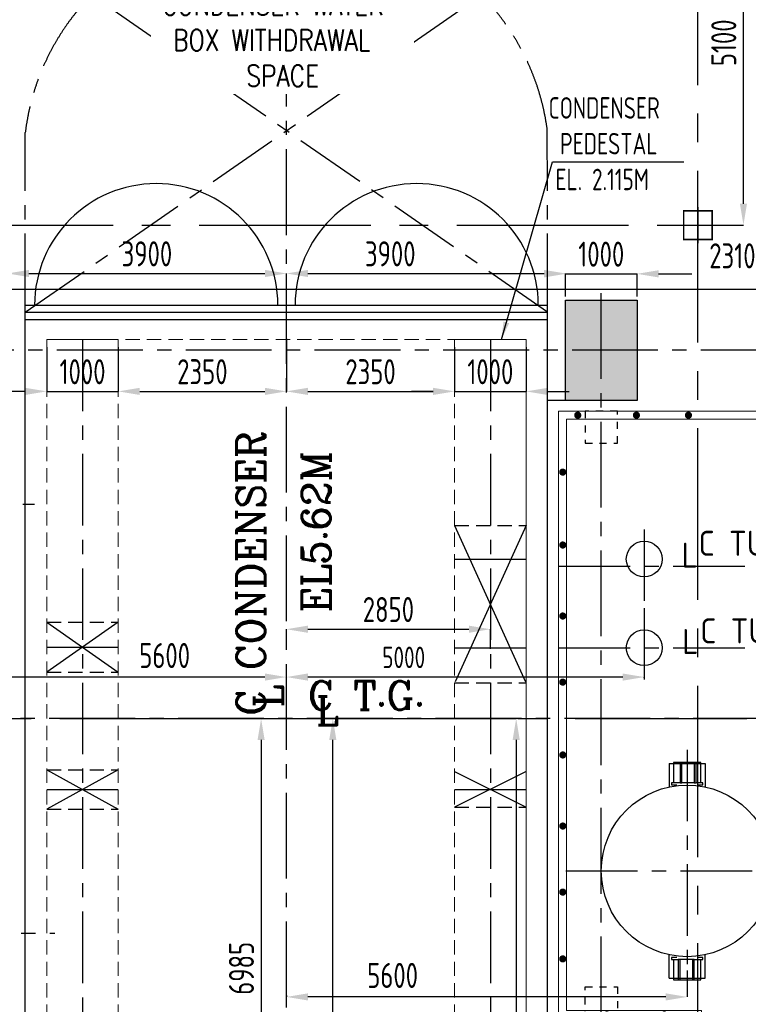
# Model space of a CAD drawing. Extents: x -7650383 to 4934791, y -137560 to 1826789.
# Tile 35 of 256: x 229913 to 240096, y 478086 to 491855. Entities that reach past the tile are written whole.
import ezdxf
from ezdxf.enums import TextEntityAlignment as Align

# ---------------------------------------------------------------- set-up
doc = ezdxf.new("R2010")
doc.units = 0
doc.header["$LTSCALE"] = 800
doc.header["$MEASUREMENT"] = 0
doc.set_wipeout_variables(frame=1)
for name, pattern in [('0', [0]), ('CENTER', [2, 1.25, -0.25, 0.25, -0.25]), ('CENTER2', [1.125, 0.75, -0.125, 0.125, -0.125]), ('CONTINOUS', [0]), ('GTCHAIN', [24, 16, -3.2, 1.6, -3.2]), ('HIDDEN', [0.375, 0.25, -0.125]), ('HIDDENS', [0.25, 0.125, -0.125])]:
    doc.linetypes.add(name, pattern=pattern)
doc.layers.get('0').update_dxf_attribs({"linetype": 'CONTINUOUS'})
for name, color, linetype in [('0-7-COL', 2, 'CENTER'), ('Aux_col', 7, 'CONTINUOUS'), ('CL', 2, 'CENTER2'), ('EQUPT', 4, '0'), ('FT PF columns', 7, 'CONTINUOUS'), ('GRID', 8, 'CENTER'), ('HATCH', 9, 'CONTINUOUS'), ('LOGO', 7, 'CONTINUOUS'), ('Opening', 30, 'CONTINUOUS'), ('PIPE', 1, 'CONTINUOUS'), ('TEXT', 3, 'CONTINUOUS'), ('TG_Col', 2, 'CONTINUOUS'), ('TGCOL', 2, 'CONTINUOUS')]:
    doc.layers.add(name, color=color, linetype=linetype)
for name, color, linetype, lineweight in [('DIM', 4, 'CONTINUOUS', 13), ('EQP0', 8, 'HIDDEN', 9), ('steel', 231, 'CONTINUOUS', 13)]:
    doc.layers.add(name, color=color, linetype=linetype, lineweight=lineweight)
doc.styles.add('ROMANC', font='romanc')
doc.styles.add('ROMANS', font='ISO9.shx', dxfattribs={"width": 0.8})
doc.styles.add('S1', font='SIMPLEX.SHX', dxfattribs={"height": 200})
doc.styles.add('S3', font='ROMANS1.SHX', dxfattribs={"width": 0.8})
doc.styles.get("Standard").update_dxf_attribs({"font": 'ISO9'})
doc.dimstyles.get("Standard").update_dxf_attribs({"dimtxt": 0.18, "dimasz": 0.18, "dimexe": 0.18, "dimexo": 0.0625, "dimgap": 0.09, "dimtad": 0, "dimtih": 1, "dimtoh": 1, "dimdec": 4, "dimzin": 0, "dimdsep": 46, "dimtxsty": 'Standard', "dimcen": 0.09, "dimadec": 0, "dimazin": 0, "dimtfac": 1, "dimtdec": 4, "dimtofl": 0, "dimtmove": 0, "dimatfit": 3, "dimfxl": 1, "dimtolj": 1, "dimtzin": 0, "dimarcsym": 0})
doc.dimstyles.new('STANDARD$0', dxfattribs={"dimtxt": 250, "dimasz": 200, "dimexe": 0, "dimexo": 0, "dimgap": 100, "dimtad": 1, "dimdec": 0, "dimzin": 0, "dimdsep": 46, "dimtxsty": 'S1', "dimcen": 0, "dimadec": 0, "dimazin": 0, "dimtfac": 1, "dimtdec": 0, "dimtmove": 2, "dimatfit": 3, "dimfxl": 1, "dimtolj": 1, "dimtzin": 0, "dimarcsym": 0})

# ---------------------------------------------------------------- blocks, each defined once
blk = doc.blocks.new('*D329')
at = {"layer": 'DIM', "color": 9, "lineweight": -2, "transparency": 16777216}
for p, q in [((233089, 482082), (233287, 482082)), ((233287, 481782), (233287, 475397)), ((233146, 475097), (233287, 475097))]:
    blk.add_line(p, q, dxfattribs=at)
at = {"layer": 'DIM', "color": 9, "transparency": 16777216}
for points in [[(233237, 481782), (233337, 481782), (233287, 482082)], [(233237, 475397), (233337, 475397), (233287, 475097)]]:
    blk.add_solid(points, dxfattribs=at)
at = {"layer": 'DIM', "transparency": 16777216, "insert": (233012, 478589), "char_height": 350, "attachment_point": 5, "rotation": 90, "style": 'ROMANS'}
blk.add_mtext('\\A1;6985', dxfattribs=at)
blk = doc.blocks.new('*D331')
at = {"layer": 'DIM', "color": 9, "lineweight": -2, "transparency": 16777216}
for p, q in [((233988, 482082), (234289, 482082)), ((234289, 465132), (234289, 481782)), ((232933, 464832), (234289, 464832))]:
    blk.add_line(p, q, dxfattribs=at)
at = {"layer": 'DIM', "color": 9, "transparency": 16777216}
for points in [[(234239, 481782), (234339, 481782), (234289, 482082)], [(234239, 465132), (234339, 465132), (234289, 464832)]]:
    blk.add_solid(points, dxfattribs=at)
at = {"layer": 'DIM', "transparency": 16777216, "insert": (233956, 473175), "char_height": 350, "attachment_point": 5, "rotation": 90, "style": 'ROMANS'}
blk.add_mtext('\\A1;17250', dxfattribs=at)
blk = doc.blocks.new('*D351')
at = {"layer": 'DIM', "color": 9, "lineweight": -2, "transparency": 16777216}
for p, q in [((239241, 478556), (239241, 478189)), ((233641, 478209), (233641, 478189)), ((238941, 478189), (233941, 478189))]:
    blk.add_line(p, q, dxfattribs=at)
at = {"layer": 'DIM', "color": 9, "transparency": 16777216}
for points in [[(233941, 478239), (233941, 478139), (233641, 478189)], [(238941, 478239), (238941, 478139), (239241, 478189)]]:
    blk.add_solid(points, dxfattribs=at)
at = {"layer": 'DIM', "transparency": 16777216, "insert": (235125, 478489), "char_height": 350, "attachment_point": 5, "style": 'ROMANS'}
blk.add_mtext('\\A1;5600', dxfattribs=at)
blk = doc.blocks.new('*D354')
at = {"layer": 'DIM', "color": 9, "linetype": 'Continuous', "lineweight": -2, "transparency": 16777216}
for p, q in [((233641, 483058), (233641, 483331)), ((233941, 483331), (236191, 483331)), ((236491, 483058), (236491, 483331))]:
    blk.add_line(p, q, dxfattribs=at)
at = {"layer": 'DIM', "color": 9, "linetype": 'Continuous', "transparency": 16777216}
for points in [[(233941, 483381), (233941, 483281), (233641, 483331)], [(236191, 483381), (236191, 483281), (236491, 483331)]]:
    blk.add_solid(points, dxfattribs=at)
at = {"layer": 'DIM', "linetype": 'Continuous', "transparency": 16777216, "insert": (235066, 483606), "char_height": 350, "attachment_point": 5, "style": 'ROMANS'}
blk.add_mtext('\\A1;2850', dxfattribs=at)
blk = doc.blocks.new('*D370')
at = {"layer": 'DIM', "color": 9, "lineweight": -2, "transparency": 16777216}
for p, q in [((228041, 482444), (228041, 482662)), ((233341, 482662), (228341, 482662)), ((233641, 482267), (233641, 482662))]:
    blk.add_line(p, q, dxfattribs=at)
at = {"layer": 'DIM', "color": 9, "transparency": 16777216}
for points in [[(228341, 482712), (228341, 482612), (228041, 482662)], [(233341, 482712), (233341, 482612), (233641, 482662)]]:
    blk.add_solid(points, dxfattribs=at)
at = {"layer": 'DIM', "transparency": 16777216, "insert": (231939, 482963), "char_height": 350, "attachment_point": 5, "style": 'ROMANS'}
blk.add_mtext('\\A1;5600', dxfattribs=at)
blk = doc.blocks.new('*D406')
at = {"layer": 'DIM', "color": 9, "lineweight": -2, "transparency": 16777216}
for p, q in [((234944, 482082), (236852, 482082)), ((236852, 481782), (236852, 470082)), ((234944, 469782), (236852, 469782))]:
    blk.add_line(p, q, dxfattribs=at)
at = {"layer": 'DIM', "color": 9, "transparency": 16777216}
for points in [[(236802, 481782), (236902, 481782), (236852, 482082)], [(236802, 470082), (236902, 470082), (236852, 469782)]]:
    blk.add_solid(points, dxfattribs=at)
at = {"layer": 'DIM', "transparency": 16777216, "insert": (236577, 473589), "char_height": 350, "attachment_point": 5, "rotation": 90, "style": 'ROMANS'}
blk.add_mtext('\\A1;12300', dxfattribs=at)
blk = doc.blocks.new('*D196')
at = {"layer": 'DIM', "color": 9, "linetype": 'Continuous', "lineweight": -2, "transparency": 16777216}
for p, q in [((233641, 482409), (233641, 482662)), ((238341, 482662), (233941, 482662)), ((238641, 482654), (238641, 482662))]:
    blk.add_line(p, q, dxfattribs=at)
at = {"layer": 'DIM', "color": 9, "linetype": 'Continuous', "transparency": 16777216}
for points in [[(233941, 482712), (233941, 482612), (233641, 482662)], [(238341, 482712), (238341, 482612), (238641, 482662)]]:
    blk.add_solid(points, dxfattribs=at)
at = {"layer": 'DIM', "linetype": 'Continuous', "transparency": 16777216, "insert": (235280, 482937), "char_height": 300, "attachment_point": 5, "style": 'ROMANS'}
blk.add_mtext('\\A1;5000', dxfattribs=at)
blk = doc.blocks.new('*D202')
at = {"color": 9, "lineweight": -2, "transparency": 16777216}
for p, q in [((240318, 494082), (240028, 494082)), ((240028, 489282), (240028, 493782)), ((239641, 488982), (240028, 488982))]:
    blk.add_line(p, q, dxfattribs=at)
at = {"color": 9, "transparency": 16777216}
for points in [[(239978, 493782), (240078, 493782), (240028, 494082)], [(239978, 489282), (240078, 489282), (240028, 488982)]]:
    blk.add_solid(points, dxfattribs=at)
at = {"transparency": 16777216, "insert": (239753, 491532), "char_height": 350, "attachment_point": 5, "rotation": 90, "style": 'ROMANS'}
blk.add_mtext('\\A1;5100', dxfattribs=at)
blk = doc.blocks.new('*D231')
at = {"layer": 'TG_Col', "color": 9, "lineweight": -2, "transparency": 16777216}
for p, q in [((228741, 488032), (228741, 488306)), ((229021, 488306), (229461, 488306)), ((229741, 488032), (229741, 488306))]:
    blk.add_line(p, q, dxfattribs=at)
at = {"layer": 'TG_Col', "color": 9, "transparency": 16777216}
for points in [[(229021, 488353), (229021, 488260), (228741, 488306)], [(229461, 488353), (229461, 488260), (229741, 488306)]]:
    blk.add_solid(points, dxfattribs=at)
at = {"layer": 'TG_Col', "transparency": 16777216, "insert": (229391, 488593), "char_height": 350, "attachment_point": 5, "style": 'ROMANS'}
blk.add_mtext('\\A1;1000', dxfattribs=at)
blk = doc.blocks.new('*D233')
at = {"layer": 'TG_Col', "color": 9, "lineweight": -2, "transparency": 16777216}
for p, q in [((229741, 488082), (229741, 488306)), ((230041, 488306), (233341, 488306)), ((233641, 487963), (233641, 488306))]:
    blk.add_line(p, q, dxfattribs=at)
at = {"layer": 'TG_Col', "color": 9, "transparency": 16777216}
for points in [[(230041, 488356), (230041, 488256), (229741, 488306)], [(233341, 488356), (233341, 488256), (233641, 488306)]]:
    blk.add_solid(points, dxfattribs=at)
at = {"layer": 'TG_Col', "transparency": 16777216, "insert": (231691, 488581), "char_height": 350, "attachment_point": 5, "style": 'ROMANS'}
blk.add_mtext('\\A1;3900', dxfattribs=at)
blk = doc.blocks.new('*D234')
at = {"layer": 'TG_Col', "color": 9, "lineweight": -2, "transparency": 16777216}
for p, q in [((233641, 487963), (233641, 488306)), ((233941, 488306), (237241, 488306)), ((237541, 488082), (237541, 488306))]:
    blk.add_line(p, q, dxfattribs=at)
at = {"layer": 'TG_Col', "color": 9, "transparency": 16777216}
for points in [[(233941, 488356), (233941, 488256), (233641, 488306)], [(237241, 488356), (237241, 488256), (237541, 488306)]]:
    blk.add_solid(points, dxfattribs=at)
at = {"layer": 'TG_Col', "transparency": 16777216, "insert": (235092, 488581), "char_height": 350, "attachment_point": 5, "style": 'ROMANS'}
blk.add_mtext('\\A1;3900', dxfattribs=at)
blk = doc.blocks.new('*D235')
at = {"layer": 'TG_Col', "color": 9, "lineweight": -2, "transparency": 16777216}
for p, q in [((237241, 488301), (236941, 488301)), ((237541, 487982), (237541, 488301)), ((237541, 488301), (238541, 488301)), ((238541, 487982), (238541, 488301)), ((238841, 488301), (239141, 488301))]:
    blk.add_line(p, q, dxfattribs=at)
at = {"layer": 'TG_Col', "color": 9, "transparency": 16777216}
for points in [[(237241, 488351), (237241, 488251), (237541, 488301)], [(238841, 488351), (238841, 488251), (238541, 488301)]]:
    blk.add_solid(points, dxfattribs=at)
at = {"layer": 'TG_Col', "transparency": 16777216, "insert": (238041, 488576), "char_height": 350, "attachment_point": 5, "style": 'ROMANS'}
blk.add_mtext('\\A1;1000', dxfattribs=at)
blk = doc.blocks.new('*D236')
at = {"layer": 'TG_Col', "color": 9, "lineweight": -2, "transparency": 16777216}
for p, q in [((238541, 487982), (238541, 488301)), ((238841, 488301), (239307, 488301)), ((240551, 488301), (240440, 488301)), ((240851, 487932), (240851, 488301))]:
    blk.add_line(p, q, dxfattribs=at)
at = {"layer": 'TG_Col', "color": 9, "transparency": 16777216}
for points in [[(238841, 488351), (238841, 488251), (238541, 488301)], [(240551, 488351), (240551, 488251), (240851, 488301)]]:
    blk.add_solid(points, dxfattribs=at)
at = {"layer": 'TG_Col', "transparency": 16777216, "insert": (239874, 488553), "char_height": 350, "attachment_point": 5, "style": 'ROMANS'}
blk.add_mtext('\\A1;2310', dxfattribs=at)
blk = doc.blocks.new('*D245')
at = {"layer": 'TG_Col', "color": 9, "lineweight": -2, "transparency": 16777216}
for p, q in [((230291, 487276), (230291, 486657)), ((231291, 487276), (231291, 486657)), ((229991, 486657), (229691, 486657)), ((230291, 486657), (231291, 486657)), ((231591, 486657), (231891, 486657))]:
    blk.add_line(p, q, dxfattribs=at)
at = {"layer": 'TG_Col', "color": 9, "transparency": 16777216}
for points in [[(229991, 486707), (229991, 486607), (230291, 486657)], [(231591, 486707), (231591, 486607), (231291, 486657)]]:
    blk.add_solid(points, dxfattribs=at)
at = {"layer": 'TG_Col', "transparency": 16777216, "insert": (230791, 486932), "char_height": 350, "attachment_point": 5, "style": 'ROMANS'}
blk.add_mtext('\\A1;1000', dxfattribs=at)
blk = doc.blocks.new('*D246')
at = {"layer": 'TG_Col', "color": 9, "lineweight": -2, "transparency": 16777216}
for p, q in [((233641, 487394), (233641, 486657)), ((231291, 487276), (231291, 486657)), ((231591, 486657), (233341, 486657))]:
    blk.add_line(p, q, dxfattribs=at)
at = {"layer": 'TG_Col', "color": 9, "transparency": 16777216}
for points in [[(231591, 486707), (231591, 486607), (231291, 486657)], [(233341, 486707), (233341, 486607), (233641, 486657)]]:
    blk.add_solid(points, dxfattribs=at)
at = {"layer": 'TG_Col', "transparency": 16777216, "insert": (232466, 486932), "char_height": 350, "attachment_point": 5, "style": 'ROMANS'}
blk.add_mtext('\\A1;2350', dxfattribs=at)
blk = doc.blocks.new('*D247')
at = {"layer": 'TG_Col', "color": 9, "lineweight": -2, "transparency": 16777216}
for p, q in [((233641, 487394), (233641, 486657)), ((235991, 487276), (235991, 486657)), ((233941, 486657), (235691, 486657))]:
    blk.add_line(p, q, dxfattribs=at)
at = {"layer": 'TG_Col', "color": 9, "transparency": 16777216}
for points in [[(233941, 486707), (233941, 486607), (233641, 486657)], [(235691, 486707), (235691, 486607), (235991, 486657)]]:
    blk.add_solid(points, dxfattribs=at)
at = {"layer": 'TG_Col', "transparency": 16777216, "insert": (234816, 486932), "char_height": 350, "attachment_point": 5, "style": 'ROMANS'}
blk.add_mtext('\\A1;2350', dxfattribs=at)
blk = doc.blocks.new('*D248')
at = {"layer": 'TG_Col', "color": 9, "lineweight": -2, "transparency": 16777216}
for p, q in [((235991, 487276), (235991, 486657)), ((236991, 487276), (236991, 486657)), ((235691, 486657), (235391, 486657)), ((235991, 486657), (236991, 486657)), ((237291, 486657), (237591, 486657))]:
    blk.add_line(p, q, dxfattribs=at)
at = {"layer": 'TG_Col', "color": 9, "transparency": 16777216}
for points in [[(235691, 486707), (235691, 486607), (235991, 486657)], [(237291, 486707), (237291, 486607), (236991, 486657)]]:
    blk.add_solid(points, dxfattribs=at)
at = {"layer": 'TG_Col', "transparency": 16777216, "insert": (236491, 486932), "char_height": 350, "attachment_point": 5, "style": 'ROMANS'}
blk.add_mtext('\\A1;1000', dxfattribs=at)
blk = doc.blocks.new('A$C47AF6D69')
at = {"layer": 'TEXT', "insert": (-23738.9, 2726.2), "char_height": 300, "width": 1129.576, "attachment_point": 1, "style": 'ROMANS'}
blk.add_mtext('\\pi313.36;AIR \\P\\pi-240.93;RECEIVER', dxfattribs=at)
blk = doc.blocks.new('TG DECK')
at = {"layer": 'HATCH'}
h = blk.add_hatch(dxfattribs=at)
h.set_pattern_fill('AR-CONC', color=256, scale=50, style=0)
h.set_pattern_definition([(50, (-421329.2, -39460.7), (358.63009, -31.37607), [37.5, -412.5]), (355, (-421329.2, -39460.7), (-69.37567, 376.09607), [30, -330]), (100.451444, (-421299.3, -39463.3), (289.25442, 344.72), [31.8701, -350.57106]), (46.1842, (-421329.2, -39360.7), (533.62067, -82.75964), [56.25, -618.75]), (96.635635, (-421284.73, -39367.6), (467.33097, 487.0593), [47.80517, -525.8569]), (351.18416, (-421329.2, -39360.7), (467.33097, 487.0593), [45, -495]), (21, (-421279.2, -39385.7), (298.45353, -201.30945), [37.5, -412.5]), (326, (-421279.2, -39385.7), (121.65767, 362.57502), [30, -330]), (71.451445, (-421254.33, -39402.47), (420.11119, 161.26558), [31.8701, -350.57106]), (37.5, (-421329.2, -39460.7), (6.079928, 166.446927), [0, -326, 0, -335, 0, -331.25]), (7.5, (-421329.2, -39460.7), (131.53477, 197.205856), [0, -191, 0, -318.5, 0, -126.25]), (327.5, (-421440.7, -39460.7), (266.911218, -11.277436), [0, -125, 0, -390, 0, -517.5]), (317.5, (-421490.7, -39460.7), (291.593085, 50.05249), [0, -162.5, 0, -259, 0, -367.5])])
h.paths.add_polyline_path([(212046, -77938), (213046, -77938), (213046, -78938), (212046, -78938)])
h.paths.add_polyline_path([(218887, -78938), (220087, -78938), (220087, -77938), (218887, -77938)])
h.paths.add_polyline_path([(218887, -71938), (220087, -71938), (220087, -72938), (218887, -72938)])
h.paths.add_polyline_path([(212046, -71938), (212046, -72938), (213046, -72938), (213046, -71938)])
h.paths.add_polyline_path([(226286, -81288), (226286, -79888), (227286, -79888), (227286, -81288)])
h.paths.add_polyline_path([(226086, -78938), (227286, -78938), (227286, -77938), (226086, -77938)])
h.paths.add_polyline_path([(226286, -69588), (226286, -70988), (227286, -70988), (227286, -69588)])
h.paths.add_polyline_path([(226086, -71938), (227286, -71938), (227286, -72938), (226086, -72938)])
h.paths.add_polyline_path([(243271, -81288), (242271, -81288), (242271, -79888), (243271, -79888)])
h.paths.add_polyline_path([(238396, -81288), (239396, -81288), (239396, -79888), (238396, -79888)])
h.paths.add_polyline_path([(236086, -79888), (235086, -79888), (235086, -81288), (236086, -81288)])
h.paths.add_polyline_path([(243271, -69588), (242271, -69588), (242271, -70988), (243271, -70988)])
h.paths.add_polyline_path([(238396, -69588), (239396, -69588), (239396, -70988), (238396, -70988)])
h.paths.add_polyline_path([(236086, -70988), (235086, -70988), (235086, -69588), (236086, -69588)])
at = {"layer": 'CL', "ltscale": 2}
for p, q in [((231186, -84877), (231186, -65999)), ((235586, -81488), (235586, -69388)), ((243578, -70288), (225799, -70288)), ((211701, -72438), (227664, -72438)), ((243471, -75438), (211402, -75438)), ((211677, -78438), (227950, -78438))]:
    blk.add_line(p, q, dxfattribs=at)
at = {"layer": 'TGCOL'}
blk.add_lwpolyline([(236086, -70988), (235086, -70988), (235086, -69588), (236086, -69588)], close=True, dxfattribs=at)
blk = doc.blocks.new('A$C71B3771A')
at = {"layer": 'EQUPT', "linetype": 'CONTINOUS', "ltscale": 1.5, "flags": 128}
blk.add_lwpolyline([(12285, 6000), (-5035, 6000), (-6185, 4000), (-19340, 4000), (-19340, -4000), (-6185, -4000), (-5035, -6000), (12285, -6000), (12285, 6000)], dxfattribs=at)
blk.add_blockref('TG DECK', (-231186, 75438))
blk = doc.blocks.new('A$C495807AF')
at = {"layer": 'DIM'}
blk.add_blockref('A$C71B3771A', (0, 0), dxfattribs=at)
blk = doc.blocks.new('A$C3C7577A7')
at = {"layer": 'Aux_col', "linetype": 'CONTINOUS'}
for p, q in [((42000, 20150), (42000, 19650)), ((41750, 19900), (42250, 19900))]:
    blk.add_line(p, q, dxfattribs=at)
at = {"layer": 'Aux_col', "linetype": 'CONTINOUS', "const_width": 20, "flags": 128}
blk.add_lwpolyline([(41800, 19700), (42200, 19700), (42200, 20100), (41800, 20100)], close=True, dxfattribs=at)
blk = doc.blocks.new('A$C522D6953')
at = {"layer": 'steel'}
h = blk.add_hatch(dxfattribs=at)
h.set_pattern_fill('GRATE', color=256, scale=2000, style=0)
h.set_pattern_definition([(180, (82125.35, -70001.125), (0, 62.5), []), (90, (82125.35, -70001.12), (250, 2e-14), [])])
edge = h.paths.add_edge_path()
edge.add_arc((5353, -912), 343, 254.8539, 278.4243)
edge.add_arc((5702, -1064), 352, 212.0244, 268.663)
edge.add_arc((6181, -1350), 492, 187.756, 250.9044)
edge.add_line((6020, -1815), (6020, -1015))
edge.add_line((6020, -1015), (5084, -1015))
edge.add_line((5084, -1015), (5084, -1015))
edge.add_line((5084, -1015), (5124, -1015))
edge.add_arc((5378, -1016), 254, 179.733, 243.0443)
h = blk.add_hatch(dxfattribs=at)
h.set_pattern_fill('GRATE', color=256, scale=2000, angle=180, style=0)
h.set_pattern_definition([(360, (-78015.35, 66035.47), (-8e-15, -62.5), []), (270, (-78015.35, 66035.47), (-250, 2e-14), [])])
edge = h.paths.add_edge_path()
edge.add_arc((-1243, -3054), 343, 377.534, 458.4243)
edge.add_arc((-1592, -2902), 352, 392.0244, 448.663)
edge.add_arc((-2071, -2616), 492, 367.756, 430.9044)
edge.add_line((-1910, -2151), (-1910, -2951))
edge.add_line((-1910, -2951), (-916, -2951))
at = {"layer": 'FT PF columns', "color": 1, "linetype": 'HIDDENS'}
for points in [[(-3535, 9000), (-3085, 9000), (-3085, 9450), (-3535, 9450)], [(-225, 9000), (225, 9000), (225, 9450), (-225, 9450)], [(3575, 9000), (4025, 9000), (4025, 9450), (3575, 9450)], [(-3535, 1400), (-3085, 1400), (-3085, 950), (-3535, 950)], [(-225, 1400), (225, 1400), (225, 950), (-225, 950)], [(3575, 1400), (4025, 1400), (4025, 950), (3575, 950)]]:
    blk.add_lwpolyline(points, close=True, dxfattribs=at)
at = {"layer": 'HATCH', "const_width": 50}
for points in [[(-3639, 9367, 1), (-3639, 9417, 1)], [(-2819, 9367, 1), (-2819, 9417, 1)], [(-2092, 9367, 1), (-2092, 9417, 1)], [(-1072, 9367, 1), (-1072, 9417, 1)], [(-146, 9367, 1), (-146, 9417, 1)], [(781, 9367, 1), (781, 9417, 1)], [(1601, 9367, 1), (1601, 9417, 1)], [(2527, 9367, 1), (2527, 9417, 1)], [(3454, 9367, 1), (3454, 9417, 1)], [(-3873, 8596, 1), (-3823, 8596, 1)], [(3947, 8467, 1), (3997, 8467, 1)], [(-3873, 7577, 1), (-3823, 7577, 1)], [(3947, 7543, 1), (3997, 7543, 1)], [(-3873, 6584, 1), (-3823, 6584, 1)], [(3947, 6609, 1), (3997, 6609, 1)], [(-3873, 5659, 1), (-3823, 5659, 1)], [(3947, 5685, 1), (3997, 5685, 1)], [(-3873, 4641, 1), (-3823, 4641, 1)], [(3947, 4751, 1), (3997, 4751, 1)], [(3947, 3827, 1), (3997, 3827, 1)], [(-3873, 3647, 1), (-3823, 3647, 1)], [(3947, 2893, 1), (3997, 2893, 1)], [(-3873, 2723, 1), (-3823, 2723, 1)], [(3947, 1969, 1), (3997, 1969, 1)], [(-3873, 1789, 1), (-3823, 1789, 1)], [(-3257, 1005, 1), (-3207, 1005, 1)], [(-2454, 1005, 1), (-2404, 1005, 1)], [(3358, 1005, 1), (3408, 1005, 1)], [(2972, 656, 1), (3022, 656, 1)], [(-1988, 556, 1), (-1938, 556, 1)], [(2972, -278, 1), (3022, -278, 1)], [(-1988, -378, 1), (-1938, -378, 1)], [(3284, -983, 1), (3284, -933, 1)], [(4104, -983, 1), (4104, -933, 1)], [(5744, -983, 1), (5744, -933, 1)], [(-1988, -1311, 1), (-1938, -1311, 1)], [(-1988, -2245, 1), (-1938, -2245, 1)], [(-1462, -3024, 1), (-1462, -2974, 1)], [(-462, -3024, 1), (-462, -2974, 1)], [(538, -3024, 1), (538, -2974, 1)], [(1538, -3024, 1), (1538, -2974, 1)], [(2538, -3024, 1), (2538, -2974, 1)], [(4562, -3360, 1), (4612, -3360, 1)]]:
    blk.add_lwpolyline(points, format="xyb", close=True, dxfattribs=at)
at = {"layer": 'steel'}
for p, q in [((-3910, 950), (-3910, 9450)), ((4025, 9450), (-3910, 9450)), ((4025, 9450), (4025, 950)), ((-3795, 1065), (-3795, 9335)), ((3910, 9335), (-3795, 9335)), ((3910, 9335), (3910, 1065)), ((-3795, 1065), (-1910, 1065)), ((-1910, 1065), (-1910, -2800)), ((2950, 1065), (3910, 1065)), ((2950, 1065), (2950, -1015)), ((-3910, 950), (-2010, 950)), ((-2010, 950), (-2010, -2800)), ((3050, 950), (4025, 950)), ((3050, 950), (3050, -900)), ((3050, -900), (6020, -900)), ((2950, -1015), (5479, -1015)), ((5394, -1015), (6020, -1015)), ((-1760, -2951), (2186, -2951)), ((2186, -2951), (4640, -2951)), ((4640, -3880), (4640, -2951)), ((2186, -3051), (-1760, -3051)), ((4540, -3051), (2186, -3051)), ((4540, -3880), (4540, -3051)), ((4540, -3880), (4640, -3880))]:
    blk.add_line(p, q, dxfattribs=at)
blk.add_lwpolyline([(5124, -1015, 0.481739), (5403, -1251, 0.252289), (5693, -1416, 0.282728), (6020, -1815), (6020, -1015), (5124, -1015)], format="xyb", dxfattribs=at)
blk.add_lwpolyline([(-916, -2951, 0.368376), (-1293, -2715, 0.252289), (-1583, -2549, 0.282728), (-1910, -2151), (-1910, -2951)], format="xyb", close=True, dxfattribs=at)

msp = doc.modelspace()

# ---------------------------------------------------------------- linework, layer by layer
at = {"color": 7}
for p, q in [((229991.1, 476900.6), (229991.1, 487862.8)), ((229991.1, 487862.8), (237291.3, 487862.8)), ((237291.3, 476900.6), (237291.3, 487862.8)), ((229991.1, 487762.8), (237291.3, 487762.8)), ((229991.1, 487662.8), (237291.3, 487662.8))]:
    msp.add_line(p, q, dxfattribs=at)
at = {"color": 2, "linetype": 'CENTER'}
for p, q in [((230791.2, 487381.7), (230791.2, 476781.7)), ((236491.2, 487381.7), (236491.2, 476781.7)), ((238641.2, 484727), (238641.2, 483636.4)), ((237446, 484211.7), (241214.6, 484211.7)), ((238641.2, 483627), (238641.2, 482536.4)), ((237446, 483071.7), (241214.6, 483071.7)), ((239241.3, 481645), (239241.3, 478258.4)), ((238991.2, 481451.7), (238991.2, 481125.4)), ((238991.2, 481451.7), (239491.2, 481451.7)), ((238991.3, 481451.7), (238991.3, 481125.4)), ((238991.3, 481451.7), (239491.3, 481451.7)), ((239491.2, 481451.7), (239491.2, 481125.4)), ((239491.3, 481451.7), (239491.3, 481125.4)), ((237548, 479951.7), (243950.5, 479951.7)), ((238991.2, 478451.6), (238991.2, 478778)), ((238991.3, 478451.6), (238991.3, 478778)), ((239491.2, 478451.6), (239491.2, 478778)), ((239491.3, 478451.6), (239491.3, 478778)), ((238991.2, 478451.6), (239491.2, 478451.6)), ((238991.3, 478451.6), (239491.3, 478451.6))]:
    msp.add_line(p, q, dxfattribs=at)
for p, q in [((237541.5, 486531.7), (237291.3, 486531.7)), ((232870.4, 482081.7), (235353.4, 482081.7))]:
    msp.add_line(p, q)
at = {"flags": 128}
for points in [[(239142.7, 481465.4), (239051.9, 481465.4), (239051.9, 481183)], [(239167.7, 481183), (239167.7, 481465.4), (239142.7, 481465.4), (239142.7, 481183), (239167.7, 481183)], [(239340.4, 481465.4), (239167.7, 481465.4)], [(239365.4, 481183), (239365.4, 481465.4), (239340.4, 481465.4), (239340.4, 481183), (239365.4, 481183)], [(239431.2, 481183), (239431.2, 481465.4), (239365.4, 481465.4)], [(239142.7, 481183), (239021.6, 481183), (239021.6, 481152.7), (239099.2, 481152.7)], [(239340.4, 481183), (239167.7, 481183)], [(239383.9, 481152.7), (239461.6, 481152.7), (239461.6, 481183), (239365.4, 481183)], [(239099.2, 478741.4), (239021.6, 478741.4), (239021.6, 478711.1), (239117.7, 478711.1)], [(239051.9, 478711.1), (239051.9, 478428.8), (239117.7, 478428.8)], [(239063.4, 478748.6), (239063.4, 478741.4)], [(239117.7, 478711.1), (239117.7, 478428.8), (239142.7, 478428.8), (239142.7, 478711.1), (239117.7, 478711.1)], [(239315.4, 478711.1), (239142.7, 478711.1)], [(239315.4, 478711.1), (239315.4, 478428.8), (239340.4, 478428.8), (239340.4, 478711.1), (239315.4, 478711.1)], [(239340.4, 478711.1), (239461.6, 478711.1), (239461.6, 478741.4), (239383.9, 478741.4)], [(239340.4, 478428.8), (239431.2, 478428.8), (239431.2, 478711.1)], [(239419, 478748.4), (239419, 478741.4)], [(239142.7, 478428.8), (239315.4, 478428.8)]]:
    msp.add_lwpolyline(points, dxfattribs=at)
at = {"linetype": 'GTCHAIN', "flags": 128}
msp.add_lwpolyline([(239391.2, 481152.7), (239391.2, 481151.3)], dxfattribs=at)
for centre, radius in [((238641.2, 484311.7), 250), ((238641.2, 483071.7), 250), ((239241.3, 479951.7), 1200)]:
    msp.add_circle(centre, radius)
at = {"color": 7}
for centre in [(231821.2, 487862.8), (235461.2, 487862.8)]:
    msp.add_arc(centre, 1700, 0, 180, dxfattribs=at)
at = {"layer": '0-7-COL', "linetype": 'CENTER2', "ltscale": 4}
for p, q in [((235991.2, 484781.7), (236991.2, 482581.7)), ((236991.2, 484781.7), (235991.2, 482581.7)), ((235991.2, 484311.7), (236991.3, 484311.7)), ((231291.1, 483431.7), (230291.1, 482731.7)), ((230291.2, 483431.7), (231291.1, 482731.7)), ((230291.1, 483081.7), (231291.1, 483081.7)), ((235991.2, 483071.7), (236991.3, 483071.7)), ((230291.1, 481366.7), (231291.1, 480816.7)), ((231291.1, 481366.7), (230291.1, 480816.7)), ((235991.2, 481341.7), (236991.2, 480841.7)), ((236991.2, 481341.7), (235991.2, 480841.7)), ((230291.1, 481091.7), (231291.1, 481091.7)), ((235991.2, 481091.7), (236991.3, 481091.7))]:
    msp.add_line(p, q, dxfattribs=at)
at = {"layer": 'EQP0', "color": 1, "linetype": 'HIDDEN'}
for p, q in [((230291.2, 487381.7), (230291.2, 477081.4)), ((230291.2, 487381.7), (231291.2, 487381.7)), ((231291.2, 487381.7), (231291.2, 476781.7)), ((235991.2, 487381.7), (235991.2, 476781.7)), ((235991.2, 487381.7), (236991.2, 487381.7)), ((236991.2, 487381.7), (236991.2, 477081.4))]:
    msp.add_line(p, q, dxfattribs=at)
msp.add_lwpolyline([(236991.2, 487381.7), (230291.2, 487381.7), (230291.2, 477081.4), (229791.2, 477081.4), (229791.2, 475831.7), (230191.2, 475831.7), (230191.2, 476781.7), (237091.2, 476781.4), (237091.2, 475831.9), (237491.2, 475831.9), (237491.2, 477081.4), (236991.2, 477081.4), (236991.2, 487381.7)], dxfattribs=at)
at = {"layer": 'GRID', "linetype": 'CENTER2', "ltscale": 4}
for p, q in [((239391.2, 458541.2), (239391.2, 507092)), ((228820.4, 488981.7), (239641.2, 488981.7)), ((194475.1, 482081.7), (248851.6, 482081.7))]:
    msp.add_line(p, q, dxfattribs=at)
at = {"layer": 'GRID'}
for p, q in [((229991.1, 487762.8), (236380.8, 492208.9)), ((237291.3, 487762.8), (230901.6, 492208.9)), ((229991.1, 487862.8), (229991.1, 490278.4)), ((237291.3, 487862.8), (237286, 490319.7))]:
    msp.add_line(p, q, dxfattribs=at)
for centre, start, end in [((233300, 489868.2), 84.12743, 172.93412), ((233982.6, 489868.3), 7.78136, 95.87637)]:
    msp.add_arc(centre, 3334.2, start, end, dxfattribs=at)
at = {"layer": 'Opening', "linetype": 'HIDDEN'}
for p, q in [((235991.2, 484781.7), (236991.3, 484781.7)), ((230291.1, 483431.7), (231291.1, 483431.7)), ((230291.1, 482731.7), (231291.1, 482731.7)), ((235991.2, 482581.7), (236991.3, 482581.7)), ((230291.1, 481366.7), (231291.1, 481366.7)), ((235991.2, 480841.7), (236991.3, 480841.7)), ((230291.1, 480816.7), (231291.1, 480816.7))]:
    msp.add_line(p, q, dxfattribs=at)

# ---------------------------------------------------------------- block references
for name, p in [('A$C495807AF', (233641.2, 482081.7)), ('A$C3C7577A7', (197391.2, 469081.7)), ('A$C522D6953', (241351.2, 476931.7))]:
    msp.add_blockref(name, p)
at = {"layer": 'PIPE'}
msp.add_blockref('A$C47AF6D69', (233635.5, 482081.7), dxfattribs=at)

# ---------------------------------------------------------------- texts
at = {"layer": 'LOGO', "color": 4, "style": 'ROMANC'}
for s, p in [('C CONDENSER', (233145, 482121.7)), ('EL5.62M', (234056.8, 483562)), ('L', (233388.9, 482235.9))]:
    msp.add_text(s, height=400, rotation=90, dxfattribs=at).set_placement(p, align=Align.MIDDLE_LEFT)
for s, p in [('C T.G.', (233940.5, 482405.1)), ('L', (234054.7, 482189.5))]:
    msp.add_text(s, height=400, dxfattribs=at).set_placement(p, align=Align.MIDDLE_LEFT)
at = {"layer": 'TEXT', "style": 'ROMANS'}
for s, p in [('C TUR.F.T', (240331.8, 484357.7)), ('L', (239276.9, 484191.9)), ('C TUR.F.T', (240355.2, 483133.3)), ('L', (239285.1, 482984.6))]:
    msp.add_text(s, height=350, dxfattribs=at).set_placement(p, align=Align.CENTER)
at = {"layer": 'TEXT', "insert": (237197.8, 490771.3), "char_height": 300, "width": 2269.84, "attachment_point": 1, "style": 'ROMANS'}
msp.add_mtext('\\pi106.35;CONDENSER \\P\\pi266.35;PEDESTAL \\P\\pi203.49;EL. 2.115M', dxfattribs=at)

# ---------------------------------------------------------------- dimensions: what is measured, and where the dimension line sits
dim = msp.add_linear_dim(base=(240027.6, 494081.7), p1=(239641.2, 488981.7), p2=(240317.6, 494081.7), angle=90, dimstyle='STANDARD$0', override={"dimtxt": 350, "dimasz": 300, "dimtxsty": 'ROMANS', "dimclrd": 9, "dimclre": 9, "dimclrt": 256, "dimtix": 1, "dimatfit": 0})
dim.commit()
dim.dimension.update_dxf_attribs({"geometry": '*D202', "text_midpoint": (239752.6, 491531.7)})
at = {"layer": 'DIM', "linetype": 'Continuous'}
dim = msp.add_linear_dim(base=(236491.2, 483330.7), p1=(233641.2, 483057.5), p2=(236491.2, 483057.5), dimstyle='STANDARD$0', override={"dimtxt": 350, "dimasz": 300, "dimtxsty": 'ROMANS', "dimclrd": 9, "dimclre": 9, "dimclrt": 256, "dimtix": 1, "dimatfit": 0}, dxfattribs=at)
dim.commit()
dim.dimension.update_dxf_attribs({"geometry": '*D354', "text_midpoint": (235066.2, 483605.7)})
at = {"layer": 'DIM'}
for base, p1, p2, picture, middle in [((228041.1, 482661.9), (233641.2, 482266.8), (228041.1, 482444.2), '*D370', (231938.9, 482963.2)), ((233641.2, 478189.4), (239241.3, 478556.4), (233641.2, 478209.3), '*D351', (235124.7, 478489.4))]:
    dim = msp.add_linear_dim(base=base, p1=p1, p2=p2, dimstyle='STANDARD$0', override={"dimtxt": 350, "dimasz": 300, "dimtxsty": 'ROMANS', "dimclrd": 9, "dimclre": 9, "dimclrt": 256, "dimtix": 1, "dimatfit": 0}, dxfattribs=at)
    dim.commit()
    dim.dimension.update_dxf_attribs({"geometry": picture, "text_midpoint": middle, "dimtype": 160})
at = {"layer": 'DIM', "linetype": 'Continuous'}
dim = msp.add_linear_dim(base=(233641.2, 482661.9), p1=(238641.2, 482654.5), p2=(233641.2, 482408.6), dimstyle='STANDARD$0', override={"dimtxt": 300, "dimasz": 300, "dimtxsty": 'ROMANS', "dimclrd": 9, "dimclre": 9, "dimclrt": 256, "dimtix": 1, "dimatfit": 0}, dxfattribs=at)
dim.commit()
dim.dimension.update_dxf_attribs({"geometry": '*D196', "text_midpoint": (235279.9, 482936.9), "dimtype": 160})
at = {"layer": 'DIM'}
dim = msp.add_linear_dim(base=(233286.7, 475096.7), p1=(233089.4, 482081.7), p2=(233146.4, 475096.7), angle=90, dimstyle='STANDARD$0', override={"dimtxt": 350, "dimasz": 300, "dimtxsty": 'ROMANS', "dimclrd": 9, "dimclre": 9, "dimclrt": 256, "dimtix": 1, "dimatfit": 0}, dxfattribs=at)
dim.commit()
dim.dimension.update_dxf_attribs({"geometry": '*D329', "text_midpoint": (233011.7, 478589.2)})
for base, p1, p2, picture, middle in [((234288.7, 482081.7), (232932.8, 464831.7), (233988.1, 482081.7), '*D331', (233955.5, 473175.4)), ((236852.4, 469781.7), (234944.4, 482081.7), (234944.4, 469781.7), '*D406', (236577.4, 473589.3))]:
    dim = msp.add_linear_dim(base=base, p1=p1, p2=p2, angle=90, dimstyle='STANDARD$0', override={"dimtxt": 350, "dimasz": 300, "dimtxsty": 'ROMANS', "dimclrd": 9, "dimclre": 9, "dimclrt": 256, "dimtix": 1, "dimatfit": 0}, dxfattribs=at)
    dim.commit()
    dim.dimension.update_dxf_attribs({"geometry": picture, "text_midpoint": middle, "dimtype": 160})
at = {"layer": 'TG_Col'}
for base, p1, p2, override, picture, middle in [((229741.2, 488306.2), (228741.2, 487931.7), (229741.2, 487931.7), {"dimtxt": 350, "dimasz": 280, "dimexo": 100, "dimtxsty": 'ROMANS', "dimclrd": 9, "dimclre": 9, "dimclrt": 256, "dimtix": 1, "dimatfit": 0}, '*D231', (229391.2, 488592.8)), ((237541.2, 488306.2), (233641.2, 487862.8), (237541.2, 487981.7), {"dimtxt": 350, "dimasz": 300, "dimexo": 100, "dimtxsty": 'ROMANS', "dimclrd": 9, "dimclre": 9, "dimclrt": 256, "dimtix": 1, "dimatfit": 0}, '*D234', (235091.9, 488581.2)), ((240851.2, 488300.6), (238541.2, 487981.7), (240851.2, 487931.7), {"dimtxt": 350, "dimasz": 300, "dimtxsty": 'ROMANS', "dimclrd": 9, "dimclre": 9, "dimclrt": 256, "dimtix": 1, "dimatfit": 0}, '*D236', (239873.8, 488552.6))]:
    dim = msp.add_linear_dim(base=base, p1=p1, p2=p2, dimstyle='STANDARD$0', override=override, dxfattribs=at)
    dim.commit()
    dim.dimension.update_dxf_attribs({"geometry": picture, "text_midpoint": middle, "dimtype": 160})
for base, p1, p2, override, picture, middle in [((233641.2, 488306.2), (229741.2, 487981.7), (233641.2, 487862.8), {"dimtxt": 350, "dimasz": 300, "dimexo": 100, "dimtxsty": 'ROMANS', "dimclrd": 9, "dimclre": 9, "dimclrt": 256, "dimtix": 1, "dimatfit": 0}, '*D233', (231691.2, 488581.2)), ((238541.2, 488300.6), (237541.2, 487981.7), (238541.2, 487981.7), {"dimtxt": 350, "dimasz": 300, "dimtxsty": 'ROMANS', "dimclrd": 9, "dimclre": 9, "dimclrt": 256, "dimtix": 1, "dimatfit": 0}, '*D235', (238041.2, 488575.6)), ((233641.2, 486656.8), (231291.2, 487276), (233641.2, 487393.8), {"dimtxt": 350, "dimasz": 300, "dimtxsty": 'ROMANS', "dimclrd": 9, "dimclre": 9, "dimclrt": 256, "dimtix": 1, "dimatfit": 0}, '*D246', (232466.2, 486931.8)), ((235991.2, 486656.8), (233641.2, 487393.8), (235991.2, 487276), {"dimtxt": 350, "dimasz": 300, "dimtxsty": 'ROMANS', "dimclrd": 9, "dimclre": 9, "dimclrt": 256, "dimtix": 1, "dimatfit": 0}, '*D247', (234816.2, 486931.8)), ((231291.2, 486656.8), (230291.2, 487276), (231291.2, 487276), {"dimtxt": 350, "dimasz": 300, "dimtxsty": 'ROMANS', "dimclrd": 9, "dimclre": 9, "dimclrt": 256, "dimtix": 1, "dimatfit": 0}, '*D245', (230791.2, 486931.8)), ((236991.2, 486656.8), (235991.2, 487276), (236991.2, 487276), {"dimtxt": 350, "dimasz": 300, "dimtxsty": 'ROMANS', "dimclrd": 9, "dimclre": 9, "dimclrt": 256, "dimtix": 1, "dimatfit": 0}, '*D248', (236491.2, 486931.8))]:
    dim = msp.add_linear_dim(base=base, p1=p1, p2=p2, dimstyle='STANDARD$0', override=override, dxfattribs=at)
    dim.commit()
    dim.dimension.update_dxf_attribs({"geometry": picture, "text_midpoint": middle})

# ---------------------------------------------------------------- leaders
at = {"layer": 'DIM'}
msp.add_leader([(236645, 487381.7), (237359.9, 489867.5), (239197.2, 489867.5)], dimstyle='Standard', override={"dimscale": 100, "dimtxt": 2.5, "dimasz": 2.5, "dimexe": 0, "dimexo": 0, "dimgap": 1, "dimtad": 1, "dimtih": 0, "dimtoh": 0, "dimdec": 0, "dimtxsty": 'ROMANS', "dimcen": 0, "dimclrd": 4, "dimclre": 256, "dimclrt": 256, "dimtdec": 0, "dimtix": 1, "dimtofl": 1, "dimtmove": 2}, dxfattribs=at)

# ---------------------------------------------------------------- next in the draw order: wipeouts: each hides what was drawn before it
msp.add_wipeout([(231749.9, 490814.4), (235422.7, 490814.4), (235422.7, 492324.4), (231749.9, 492324.4)]).dxf.layer = 'TEXT'

# ---------------------------------------------------------------- next in the draw order: texts
at = {"layer": 'TEXT', "insert": (231854.9, 492219.4), "char_height": 300, "width": 3557.507, "attachment_point": 1, "style": 'S3'}
msp.add_mtext('\\pi47.325;CONDENSER WATER \\P\\pi201.61;BOX WITHDRAWAL \\P\\pi1224.5;SPACE', dxfattribs=at)

doc.saveas('drawing.dxf')
